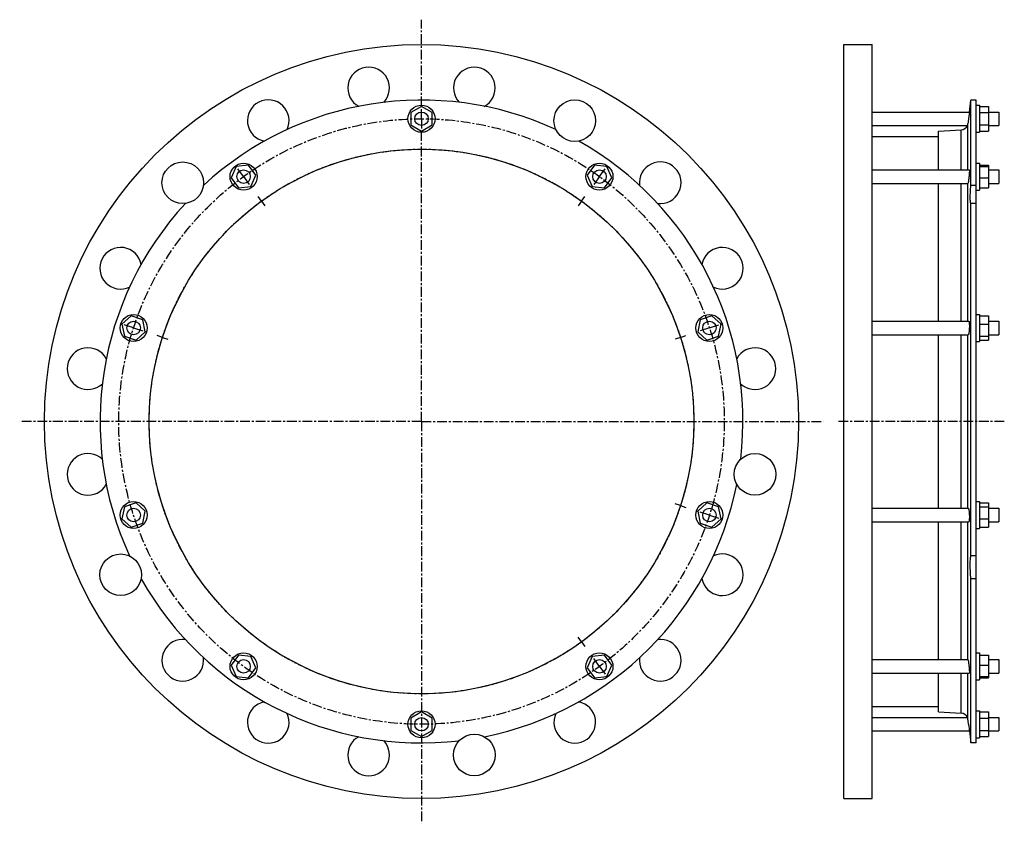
# Model space of a CAD drawing. Header units: millimetres. Extents: x -477 to 398, y -226 to 488.
import ezdxf

# ---------------------------------------------------------------- set-up
doc = ezdxf.new("R2010")
doc.units = ezdxf.units.MM
doc.header["$LTSCALE"] = 23.1
doc.linetypes.add('CENTER', pattern=[0.6, 0.375, -0.075, 0.075, -0.075])
doc.layers.get('0').update_dxf_attribs({"linetype": 'CONTINUOUS'})
doc.layers.add('AXES', color=7, linetype='CONTINUOUS')
doc.layers.add('ROUNDS', color=7, linetype='CONTINUOUS')

msp = doc.modelspace()

# ---------------------------------------------------------------- linework, layer by layer
at = {"color": 7, "linetype": 'Continuous'}
for p, q in [((255.66, -203.68), (255.66, 466.32)), ((255.66, 466.32), (280.66, 466.32)), ((280.66, -203.68), (280.66, 466.32)), ((-119.74, 411.29), (-129.24, 405.81)), ((-110.24, 405.81), (-119.74, 411.29)), ((373.11, 416.92), (368.35, 416.92)), ((373.11, 412.32), (376.11, 412.32)), ((376.11, 412.32), (376.11, 388.32)), ((376.11, 411.29), (384.11, 411.29)), ((384.11, 411.29), (384.11, 389.36)), ((-129.24, 405.81), (-129.24, 394.84)), ((-110.24, 394.84), (-110.24, 405.81)), ((376.11, 405.81), (384.11, 405.81)), ((-129.24, 394.84), (-119.74, 389.36)), ((-119.74, 389.36), (-110.24, 394.84)), ((376.11, 394.84), (384.11, 394.84)), ((339.77, 354.95), (339.77, 389.2)), ((373.11, 388.32), (376.11, 388.32)), ((376.11, 389.36), (384.11, 389.36)), ((280.66, 384.42), (339.77, 384.42)), ((-273.39, 358.97), (-284.3, 357.83)), ((-266.95, 350.1), (-273.39, 358.97)), ((33.91, 358.97), (27.46, 350.1)), ((44.82, 357.83), (33.91, 358.97)), ((373.11, 360.95), (376.11, 360.95)), ((376.11, 360.95), (376.11, 336.95)), ((376.11, 358.97), (384.11, 358.97)), ((384.11, 358.97), (384.11, 338.93)), ((-284.3, 357.83), (-288.76, 347.8)), ((-271.41, 340.08), (-266.95, 350.1)), ((27.46, 350.1), (31.93, 340.08)), ((49.28, 347.8), (44.82, 357.83)), ((376.11, 357.83), (384.11, 357.83)), ((-288.76, 347.8), (-282.32, 338.93)), ((42.84, 338.93), (49.28, 347.8)), ((339.77, 220.45), (339.77, 342.95)), ((376.11, 347.8), (384.11, 347.8)), ((-282.32, 338.93), (-271.41, 340.08)), ((31.93, 340.08), (42.84, 338.93)), ((373.11, 336.95), (376.11, 336.95)), ((376.11, 338.93), (384.11, 338.93)), ((-377.86, 225.18), (-386.01, 217.84)), ((-367.42, 221.79), (-377.86, 225.18)), ((-365.14, 211.06), (-367.42, 221.79)), ((127.94, 221.79), (125.66, 211.06)), ((138.37, 225.18), (127.94, 221.79)), ((146.53, 217.84), (138.37, 225.18)), ((373.11, 226.45), (376.11, 226.45)), ((376.11, 226.45), (376.11, 202.45)), ((376.11, 225.18), (384.11, 225.18)), ((384.11, 225.18), (384.11, 203.72)), ((-386.01, 217.84), (-383.73, 207.11)), ((-373.29, 203.72), (-365.14, 211.06)), ((125.66, 211.06), (133.81, 203.72)), ((144.25, 207.11), (146.53, 217.84)), ((376.11, 217.84), (384.11, 217.84)), ((-383.73, 207.11), (-373.29, 203.72)), ((133.81, 203.72), (144.25, 207.11)), ((339.77, 54.2), (339.77, 208.45)), ((373.11, 202.45), (376.11, 202.45)), ((376.11, 207.11), (384.11, 207.11)), ((376.11, 203.72), (384.11, 203.72)), ((-383.73, 55.54), (-386.01, 44.81)), ((-373.29, 58.93), (-383.73, 55.54)), ((-365.14, 51.59), (-373.29, 58.93)), ((133.81, 58.93), (125.66, 51.59)), ((144.25, 55.54), (133.81, 58.93)), ((146.53, 44.81), (144.25, 55.54)), ((373.11, 60.2), (376.11, 60.2)), ((376.11, 60.2), (376.11, 36.2)), ((376.11, 58.93), (384.11, 58.93)), ((376.11, 55.54), (384.11, 55.54)), ((384.11, 58.93), (384.11, 37.47)), ((-386.01, 44.81), (-377.86, 37.47)), ((-367.42, 40.86), (-365.14, 51.59)), ((125.66, 51.59), (127.94, 40.86)), ((138.37, 37.47), (146.53, 44.81)), ((376.11, 44.81), (384.11, 44.81)), ((-377.86, 37.47), (-367.42, 40.86)), ((127.94, 40.86), (138.37, 37.47)), ((339.77, -80.3), (339.77, 42.2)), ((373.11, 36.2), (376.11, 36.2)), ((376.11, 37.47), (384.11, 37.47)), ((-282.32, -76.28), (-288.76, -85.15)), ((-271.41, -77.43), (-282.32, -76.28)), ((-266.95, -87.45), (-271.41, -77.43)), ((31.93, -77.43), (27.46, -87.45)), ((42.84, -76.28), (31.93, -77.43)), ((49.28, -85.15), (42.84, -76.28)), ((373.11, -74.3), (376.11, -74.3)), ((376.11, -74.3), (376.11, -98.3)), ((376.11, -76.28), (384.11, -76.28)), ((384.11, -76.28), (384.11, -96.32)), ((-288.76, -85.15), (-284.3, -95.18)), ((-273.39, -96.32), (-266.95, -87.45)), ((27.46, -87.45), (33.91, -96.32)), ((44.82, -95.18), (49.28, -85.15)), ((376.11, -85.15), (384.11, -85.15)), ((-284.3, -95.18), (-273.39, -96.32)), ((33.91, -96.32), (44.82, -95.18)), ((339.77, -126.56), (339.77, -92.3)), ((376.11, -95.18), (384.11, -95.18)), ((373.11, -98.3), (376.11, -98.3)), ((376.11, -96.32), (384.11, -96.32)), ((280.66, -121.78), (339.77, -121.78)), ((-119.74, -126.71), (-129.24, -132.19)), ((-110.24, -132.19), (-119.74, -126.71)), ((373.11, -125.68), (376.11, -125.68)), ((376.11, -125.68), (376.11, -149.68)), ((376.11, -126.71), (384.11, -126.71)), ((384.11, -126.71), (384.11, -148.64)), ((-129.24, -132.19), (-129.24, -143.16)), ((-110.24, -143.16), (-110.24, -132.19)), ((376.11, -132.19), (384.11, -132.19)), ((-129.24, -143.16), (-119.74, -148.64)), ((-119.74, -148.64), (-110.24, -143.16)), ((376.11, -143.16), (384.11, -143.16)), ((376.11, -148.64), (384.11, -148.64)), ((373.11, -154.28), (368.35, -154.28)), ((373.11, -149.68), (376.11, -149.68)), ((255.66, -203.68), (280.66, -203.68))]:
    msp.add_line(p, q, dxfattribs=at)
for centre, radius in [((-119.74, 131.32), 335), ((-119.74, 400.32), 12), ((-119.74, 131.32), 242), ((-277.85, 348.95), 12), ((38.37, 348.95), 12), ((-375.57, 214.45), 12), ((136.09, 214.45), 12), ((-375.57, 48.2), 12), ((136.09, 48.2), 12), ((-277.85, -86.3), 12), ((38.37, -86.3), 12), ((-119.74, -137.68), 12)]:
    msp.add_circle(centre, radius, dxfattribs=at)
at = {"layer": 'AXES', "color": 7, "linetype": 'CENTER'}
for p, q in [((-119.74, 411.32), (-119.74, 488.36)), ((-119.74, 400.32), (-119.74, 411.32)), ((-119.74, 400.32), (-119.74, 389.32)), ((-119.74, 131.32), (-119.74, 389.32)), ((-277.85, 348.95), (-284.32, 357.85)), ((38.37, 348.95), (44.84, 357.85)), ((-277.85, 348.95), (-271.39, 340.05)), ((38.37, 348.95), (31.91, 340.05)), ((-261.98, 327.11), (-264.92, 331.15)), ((-261.98, 327.11), (-259.05, 323.06)), ((22.5, 327.11), (19.56, 323.06)), ((22.5, 327.11), (25.44, 331.15)), ((-375.57, 214.45), (-386.04, 217.85)), ((-375.57, 214.45), (-365.11, 211.05)), ((136.09, 214.45), (125.63, 211.05)), ((136.09, 214.45), (146.56, 217.85)), ((-349.9, 206.11), (-354.65, 207.65)), ((-349.9, 206.11), (-345.14, 204.56)), ((110.42, 206.11), (105.66, 204.56)), ((110.42, 206.11), (115.17, 207.65)), ((-119.74, 131.32), (-476.77, 131.32)), ((-119.74, 131.32), (-119.74, -225.71)), ((-119.74, 131.32), (237.29, 131.32)), ((398.11, 131.32), (250.66, 131.32)), ((110.42, 56.54), (105.66, 58.09)), ((110.42, 56.54), (115.17, 55)), ((136.09, 48.2), (125.63, 51.6)), ((136.09, 48.2), (146.56, 44.8)), ((22.5, -64.46), (19.56, -60.41)), ((22.5, -64.46), (25.44, -68.5)), ((38.37, -86.3), (31.91, -77.4)), ((38.37, -86.3), (44.84, -95.2))]:
    msp.add_line(p, q, dxfattribs=at)
at = {"layer": 'AXES', "color": 7, "linetype": 'Continuous'}
for p, q in [((367.06, 406.32), (368.35, 416.92)), ((368.35, 341.13), (368.35, 416.92)), ((373.11, -154.28), (373.11, 416.92)), ((280.66, 406.32), (367.06, 406.32)), ((367.06, 406.32), (366.34, 400.32)), ((366.6, 402.46), (366.34, 400.32)), ((366.75, 403.74), (366.68, 403.12)), ((384.11, 406.32), (393.11, 406.32)), ((393.11, 406.32), (393.11, 394.32)), ((280.66, 394.32), (365.36, 394.32)), ((384.11, 394.32), (393.11, 394.32)), ((280.66, 354.95), (366.93, 354.95)), ((384.11, 354.95), (393.11, 354.95)), ((393.11, 354.95), (393.11, 342.95)), ((280.66, 342.95), (365.72, 342.95)), ((384.11, 342.95), (393.11, 342.95)), ((373.11, 341.13), (368.35, 341.13)), ((368.35, 11.86), (368.35, 325.1)), ((373.11, 325.1), (368.35, 325.1)), ((280.66, 220.45), (366.57, 220.45)), ((384.11, 220.45), (393.11, 220.45)), ((393.11, 220.45), (393.11, 208.45)), ((280.66, 208.45), (366.12, 208.45)), ((384.11, 208.45), (393.11, 208.45)), ((280.66, 54.2), (366.12, 54.2)), ((384.11, 54.2), (393.11, 54.2)), ((393.11, 54.2), (393.11, 42.2)), ((280.66, 42.2), (366.57, 42.2)), ((384.11, 42.2), (393.11, 42.2)), ((373.11, 11.86), (368.35, 11.86)), ((373.11, -8.33), (368.35, -8.33)), ((368.35, -154.28), (368.35, -8.33)), ((280.66, -80.3), (365.72, -80.3)), ((384.11, -80.3), (393.11, -80.3)), ((393.11, -80.3), (393.11, -92.3)), ((280.66, -92.3), (366.93, -92.3)), ((384.11, -92.3), (393.11, -92.3)), ((280.66, -131.68), (365.36, -131.68)), ((366.34, -137.68), (367.06, -143.68)), ((384.11, -131.68), (393.11, -131.68)), ((393.11, -131.68), (393.11, -143.68)), ((280.66, -143.68), (367.06, -143.68)), ((366.82, -141.66), (366.98, -142.99)), ((366.98, -142.99), (367.04, -143.5)), ((367.04, -143.5), (368.35, -154.28)), ((384.11, -143.68), (393.11, -143.68))]:
    msp.add_line(p, q, dxfattribs=at)
at = {"layer": 'AXES', "color": 9, "linetype": 'Continuous'}
for p, q in [((365.81, 354.95), (365.81, 396)), ((365.81, 220.45), (365.81, 343.01)), ((365.81, 54.2), (365.81, 208.45)), ((365.81, -80.36), (365.81, 42.2)), ((365.81, -133.35), (365.81, -92.3))]:
    msp.add_line(p, q, dxfattribs=at)
at = {"layer": 'AXES', "color": 7, "linetype": 'Continuous'}
for centre, radius in [((16.46, 398.63), 18.5), ((-119.74, 400.32), 6), ((-331.87, 343.46), 18.5), ((-277.85, 348.95), 6), ((38.37, 348.95), 6), ((-375.57, 214.45), 6), ((136.09, 214.45), 6), ((176.57, 84.39), 18.5), ((-375.57, 48.2), 6), ((136.09, 48.2), 6), ((-387.04, -4.87), 18.5), ((-277.85, -86.3), 6), ((38.37, -86.3), 6), ((-119.74, -137.68), 6), ((-72.81, -164.98), 18.5)]:
    msp.add_circle(centre, radius, dxfattribs=at)
at = {"layer": 'AXES', "color": 7, "linetype": 'CENTER'}
for radius in [269, 242]:
    msp.add_circle((-119.74, 131.32), radius, dxfattribs=at)
at = {"layer": 'AXES', "color": 7, "linetype": 'Continuous'}
for centre, radius, start, end in [((-166.67, 427.63), 18.5, 316.53793, 241.40751), ((-72.81, 427.63), 18.5, 298.47687, 223.33858), ((-119.74, 131.32), 285.6, 65.27353, 132.72647), ((-255.94, 398.63), 18.5, 334.61046, 259.46545), ((359.5, 396.8), 6.36, 273.55948, 337.05622), ((359.75, 396.75), 6.11, 336.59246, 352.97187), ((-119.74, 131.32), 285.6, 353.27353, 60.72647), ((92.39, 343.46), 18.5, 262.61037, 187.46541), ((-119.74, 131.32), 285.6, 137.27353, 204.72647), ((-387.04, 267.52), 18.5, 10.47678, 295.33843), ((147.56, 267.52), 18.5, 244.53782, 169.40743), ((-416.05, 178.26), 18.5, 28.53779, 313.40739), ((176.57, 178.26), 18.5, 226.47681, 151.33845), ((-416.05, 84.39), 18.5, 46.61037, 331.46541), ((-119.74, 131.32), 285.6, 281.27353, 348.72647), ((147.56, -4.87), 18.5, 190.61038, 115.46543), ((-119.74, 131.32), 285.6, 209.27353, 276.72647), ((-331.87, -80.81), 18.5, 82.47676, 7.33838), ((92.39, -80.81), 18.5, 172.53783, 97.40742), ((-255.94, -135.98), 18.5, 100.53774, 25.40735), ((16.46, -135.98), 18.5, 154.4768, 79.33844), ((359.5, -134.15), 6.36, 22.94378, 86.44052), ((359.75, -134.1), 6.11, 7.02813, 23.40754), ((-1815.87, -403.05), 2198.29, 6.93368, 7.04716), ((-166.67, -164.98), 18.5, 118.61033, 43.46539)]:
    msp.add_arc(centre, radius, start, end, dxfattribs=at)
for points, knots in [([(366.34, 400.32), (366.29, 399.93), (366.12, 398.49), (365.94, 397.04), (365.81, 396)], [0, 0, 0, 0, 0.276892, 1, 1, 1, 1]), ([(366.93, 354.95), (366.94, 354.95), (366.95, 354.94), (366.97, 354.92), (366.99, 354.88), (367, 354.81), (367.02, 354.72), (367.04, 354.59), (367.05, 354.44), (367.06, 354.26), (367.06, 353.97), (367.06, 353.55), (367.05, 352.99), (367.02, 352.35), (366.97, 351.38), (366.87, 350.08), (366.73, 348.48), (366.55, 346.92), (366.41, 345.9), (366.34, 345.42)], [0, 0, 0, 0, 0.003232, 0.005505, 0.008374, 0.016078, 0.026525, 0.039747, 0.055716, 0.074379, 0.095661, 0.145688, 0.204883, 0.272125, 0.346133, 0.50869, 0.680286, 0.848157, 1, 1, 1, 1]), ([(365.72, 342.95), (365.74, 342.95), (365.78, 342.96), (365.8, 342.99), (365.81, 343.01)], [0, 0, 0, 0, 0.46298, 1, 1, 1, 1]), ([(366.34, 345.42), (366.3, 345.12), (366.23, 344.7), (366.13, 344.16), (366.06, 343.82), (365.99, 343.54), (365.93, 343.31), (365.88, 343.14), (365.83, 343.04), (365.81, 343.01)], [0, 0, 0, 0, 0.366569, 0.52409, 0.662335, 0.779963, 0.875884, 0.949318, 1, 1, 1, 1]), ([(368.35, 325.1), (368.3, 325.18), (368.22, 325.39), (368.13, 325.77), (368.04, 326.27), (367.98, 326.88), (367.92, 327.61), (367.87, 328.78), (367.84, 330.49), (367.88, 332.8), (367.98, 335.39), (368.14, 338.2), (368.27, 340.14), (368.35, 341.13)], [0, 0, 0, 0, 0.017245, 0.041432, 0.072746, 0.111136, 0.156429, 0.208371, 0.330862, 0.475423, 0.638153, 0.814615, 1, 1, 1, 1]), ([(366.57, 220.45), (366.62, 220.45), (366.67, 220.38), (366.71, 220.3), (366.75, 220.21), (366.8, 220.07), (366.84, 219.86), (366.89, 219.62), (366.93, 219.33), (366.97, 218.87), (367.02, 218.22), (367.07, 217.01), (367.07, 215.34), (367, 213.63), (366.91, 212.27), (366.82, 211.34), (366.72, 210.5), (366.61, 209.78), (366.49, 209.21), (366.39, 208.88), (366.34, 208.74)], [0, 0, 0, 0, 0.012611, 0.017588, 0.023406, 0.037639, 0.055367, 0.076534, 0.101027, 0.128687, 0.192708, 0.266721, 0.435383, 0.613829, 0.699786, 0.780001, 0.852054, 0.913823, 0.963558, 1, 1, 1, 1]), ([(366.34, 208.74), (366.32, 208.7), (366.29, 208.62), (366.23, 208.52), (366.16, 208.45), (366.12, 208.45)], [0, 0, 0, 0, 0.366344, 0.649259, 1, 1, 1, 1]), ([(366.12, 54.2), (366.16, 54.2), (366.23, 54.13), (366.29, 54.03), (366.32, 53.95), (366.34, 53.91)], [0, 0, 0, 0, 0.35074, 0.633656, 1, 1, 1, 1]), ([(366.34, 53.91), (366.39, 53.77), (366.49, 53.44), (366.61, 52.87), (366.72, 52.15), (366.82, 51.31), (366.91, 50.38), (367, 49.02), (367.07, 47.31), (367.07, 45.64), (367.02, 44.43), (366.97, 43.78), (366.93, 43.32), (366.89, 43.03), (366.84, 42.79), (366.8, 42.58), (366.75, 42.44), (366.71, 42.35), (366.67, 42.27), (366.62, 42.2), (366.57, 42.2)], [0, 0, 0, 0, 0.036442, 0.086177, 0.147946, 0.219999, 0.300215, 0.386173, 0.564618, 0.73328, 0.807293, 0.871313, 0.898973, 0.923466, 0.944633, 0.962361, 0.976594, 0.982412, 0.987389, 1, 1, 1, 1]), ([(368.35, -8.33), (368.19, -6.31), (368.01, -3.3), (367.88, 0.66), (367.84, 3.45), (367.87, 6.02), (367.96, 8.29), (368.09, 9.97), (368.23, 11.12), (368.31, 11.63), (368.35, 11.86)], [0, 0, 0, 0, 0.300305, 0.447255, 0.586716, 0.714905, 0.828387, 0.924199, 0.964721, 1, 1, 1, 1]), ([(365.81, -80.36), (365.8, -80.34), (365.78, -80.31), (365.74, -80.3), (365.72, -80.3)], [0, 0, 0, 0, 0.53702, 1, 1, 1, 1]), ([(365.81, -80.36), (365.83, -80.39), (365.88, -80.49), (365.93, -80.66), (365.99, -80.89), (366.06, -81.17), (366.13, -81.51), (366.23, -82.05), (366.3, -82.47), (366.34, -82.77)], [0, 0, 0, 0, 0.050682, 0.124116, 0.220036, 0.337665, 0.47591, 0.633431, 1, 1, 1, 1]), ([(366.34, -82.77), (366.41, -83.25), (366.55, -84.27), (366.73, -85.83), (366.87, -87.43), (366.97, -88.73), (367.02, -89.7), (367.05, -90.34), (367.06, -90.9), (367.06, -91.32), (367.06, -91.61), (367.05, -91.79), (367.04, -91.94), (367.02, -92.07), (367, -92.17), (366.99, -92.23), (366.97, -92.27), (366.95, -92.29), (366.94, -92.3), (366.93, -92.3)], [0, 0, 0, 0, 0.151843, 0.319714, 0.49131, 0.653868, 0.727876, 0.795118, 0.854312, 0.90434, 0.925621, 0.944284, 0.960253, 0.973475, 0.983923, 0.991626, 0.994495, 0.996768, 1, 1, 1, 1])]:
    msp.add_open_spline(points, degree=3, knots=knots, dxfattribs=at)
at = {"layer": 'ROUNDS', "color": 7, "linetype": 'Continuous'}
for p, q in [((339.77, 389.2), (359.89, 390.46)), ((339.77, -126.56), (359.89, -127.81))]:
    msp.add_line(p, q, dxfattribs=at)
at = {"layer": 'ROUNDS', "color": 9, "linetype": 'Continuous'}
for p, q in [((359.89, 354.95), (359.89, 390.46)), ((359.89, 220.45), (359.89, 342.95)), ((359.89, 54.2), (359.89, 208.45)), ((359.89, -80.3), (359.89, 42.2)), ((359.89, -127.81), (359.89, -92.3))]:
    msp.add_line(p, q, dxfattribs=at)

doc.saveas('drawing.dxf')
